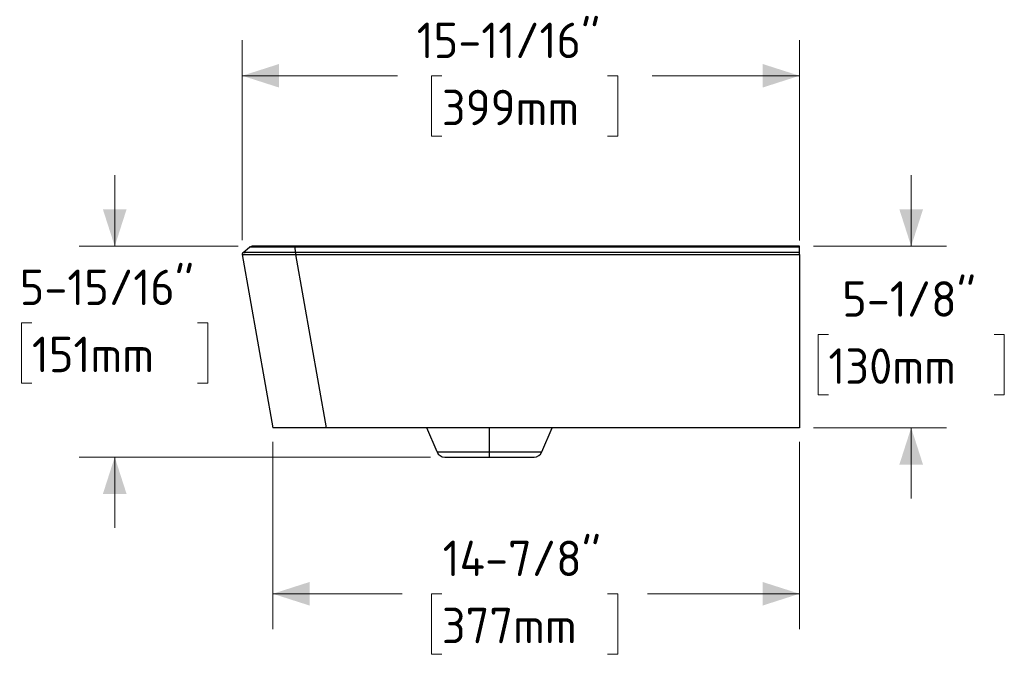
# Model space of a CAD drawing. Header units: inches. Extents: x 0.5 to 10.8, y 0.9 to 7.9.
# Tile 4 of 4: x 6 to 9.5, y 1.4 to 3.6. Entities that reach past the tile are written whole.
import ezdxf

# ---------------------------------------------------------------- set-up
doc = ezdxf.new("R2010")
doc.units = ezdxf.units.IN
doc.header["$MEASUREMENT"] = 0
doc.linetypes.add('SLD-Solid', pattern=[0])
doc.styles.add('SLDTEXTSTYLE0', font='DIN Pro')
doc.dimstyles.new('SLDDIMSTYLE0', dxfattribs={"dimtxt": 0.125, "dimasz": 0.13, "dimexe": 0, "dimexo": 0.0625, "dimgap": 0.03125, "dimtad": 0, "dimtih": 1, "dimtoh": 1, "dimdec": 6, "dimlfac": 8, "dimrnd": 1e-09, "dimzin": 12, "dimdsep": 46, "dimlunit": 5, "dimtxsty": 'SLDTEXTSTYLE0', "dimsah": 1, "dimcen": 0.09, "dimadec": 0, "dimazin": 3, "dimtfac": 1, "dimtdec": 0, "dimtofl": 0, "dimtmove": 0, "dimatfit": 3, "dimfxl": 1, "dimfrac": 2, "dimtolj": 1, "dimtzin": 12, "dimarcsym": 0})
doc.dimstyles.new('SLDDIMSTYLE2', dxfattribs={"dimtxt": 0.125, "dimasz": 0.13, "dimexe": 0, "dimexo": 0.0625, "dimgap": 0.03125, "dimtad": 0, "dimtih": 1, "dimtoh": 1, "dimdec": 6, "dimlfac": 8, "dimrnd": 1e-09, "dimzin": 12, "dimdsep": 46, "dimlunit": 5, "dimtxsty": 'SLDTEXTSTYLE0', "dimsah": 1, "dimcen": 0.09, "dimadec": 0, "dimazin": 3, "dimtfac": 1, "dimtdec": 0, "dimtmove": 0, "dimatfit": 0, "dimfxl": 1, "dimfrac": 2, "dimtolj": 1, "dimtzin": 12, "dimarcsym": 0})

# ---------------------------------------------------------------- blocks, each defined once
blk = doc.blocks.new('_D_3')
at = {"color": 7, "linetype": 'SLD-Solid', "lineweight": 18}
for p, q in [((6.7749, 2.8657), (6.7749, 3.5705)), ((8.7383, 2.8652), (8.7383, 3.5705)), ((6.7749, 3.4455), (7.3215, 3.4455)), ((7.4784, 3.4449), (7.4421, 3.4449)), ((7.4421, 3.4449), (7.4421, 3.2324)), ((8.062, 3.4449), (8.0983, 3.4449)), ((8.0983, 3.4449), (8.0983, 3.2324)), ((8.7383, 3.4455), (8.2189, 3.4455)), ((7.4421, 3.2324), (7.4784, 3.2324)), ((8.0983, 3.2324), (8.062, 3.2324))]:
    blk.add_line(p, q, dxfattribs=at)
for points in [[(6.7749, 3.4455), (6.9049, 3.4038), (6.9049, 3.4871)], [(8.7383, 3.4455), (8.6083, 3.4871), (8.6083, 3.4038)]]:
    blk.add_solid(points, dxfattribs=at)
at = {"color": 7, "linetype": 'SLD-Solid', "lineweight": 18, "char_height": 0.125, "attachment_point": 1, "style": 'SLDTEXTSTYLE0'}
for s, insert in [('15-11/16"', (7.3895, 3.6327)), ('399mm', (7.4784, 3.3961))]:
    blk.add_mtext(s, dxfattribs=dict(at, insert=insert))
blk = doc.blocks.new('_D_4')
at = {"color": 7, "linetype": 'SLD-Solid', "lineweight": 18}
for p, q in [((9.132, 2.8446), (9.132, 3.0946)), ((8.7883, 2.8446), (9.257, 2.8446)), ((8.8402, 2.5333), (8.8039, 2.5333)), ((8.8039, 2.5333), (8.8039, 2.3208)), ((9.4239, 2.5333), (9.4601, 2.5333)), ((9.4601, 2.5333), (9.4601, 2.3208)), ((8.8039, 2.3208), (8.8402, 2.3208)), ((9.4601, 2.3208), (9.4239, 2.3208)), ((8.7883, 2.2048), (9.257, 2.2048)), ((9.132, 2.2048), (9.132, 1.9548))]:
    blk.add_line(p, q, dxfattribs=at)
for points in [[(9.132, 2.8446), (9.1737, 2.9746), (9.0903, 2.9746)], [(9.132, 2.2048), (9.0903, 2.0748), (9.1737, 2.0748)]]:
    blk.add_solid(points, dxfattribs=at)
at = {"color": 7, "linetype": 'SLD-Solid', "lineweight": 18, "char_height": 0.125, "attachment_point": 1, "style": 'SLDTEXTSTYLE0'}
for s, insert in [('5-1/8"', (8.8888, 2.7211)), ('130mm', (8.8402, 2.4844))]:
    blk.add_mtext(s, dxfattribs=dict(at, insert=insert))
blk = doc.blocks.new('_D_5')
at = {"color": 7, "linetype": 'SLD-Solid', "lineweight": 18}
for p, q in [((6.3256, 2.8446), (6.3256, 3.0946)), ((6.7602, 2.8446), (6.2006, 2.8446)), ((6.0337, 2.5744), (5.9975, 2.5744)), ((5.9975, 2.5744), (5.9975, 2.3619)), ((6.6174, 2.5744), (6.6537, 2.5744)), ((6.6537, 2.5744), (6.6537, 2.3619)), ((5.9975, 2.3619), (6.0337, 2.3619)), ((6.6537, 2.3619), (6.6174, 2.3619)), ((7.4384, 2.1015), (6.2006, 2.1015)), ((6.3256, 2.1015), (6.3256, 1.8515))]:
    blk.add_line(p, q, dxfattribs=at)
for points in [[(6.3256, 2.8446), (6.3673, 2.9746), (6.2839, 2.9746)], [(6.3256, 2.1015), (6.2839, 1.9715), (6.3673, 1.9715)]]:
    blk.add_solid(points, dxfattribs=at)
at = {"color": 7, "linetype": 'SLD-Solid', "lineweight": 18, "char_height": 0.125, "attachment_point": 1, "style": 'SLDTEXTSTYLE0'}
for s, insert in [('5-15/16"', (5.9907, 2.7622)), ('151mm', (6.0337, 2.5256))]:
    blk.add_mtext(s, dxfattribs=dict(at, insert=insert))
blk = doc.blocks.new('_D_6')
at = {"color": 7, "linetype": 'SLD-Solid', "lineweight": 18}
for p, q in [((6.8826, 2.1548), (6.8826, 1.4945)), ((8.7383, 2.1548), (8.7383, 1.4945)), ((6.8826, 1.6195), (7.3379, 1.6195)), ((7.4784, 1.619), (7.4421, 1.619)), ((7.4421, 1.619), (7.4421, 1.4065)), ((8.062, 1.619), (8.0983, 1.619)), ((8.0983, 1.619), (8.0983, 1.4065)), ((8.7383, 1.6195), (8.2025, 1.6195)), ((7.4421, 1.4065), (7.4784, 1.4065)), ((8.0983, 1.4065), (8.062, 1.4065))]:
    blk.add_line(p, q, dxfattribs=at)
for points in [[(6.8826, 1.6195), (7.0126, 1.5778), (7.0126, 1.6612)], [(8.7383, 1.6195), (8.6083, 1.6612), (8.6083, 1.5778)]]:
    blk.add_solid(points, dxfattribs=at)
at = {"color": 7, "linetype": 'SLD-Solid', "lineweight": 18, "char_height": 0.125, "attachment_point": 1, "style": 'SLDTEXTSTYLE0'}
for s, insert in [('14-7/8"', (7.4811, 1.8068)), ('377mm', (7.4784, 1.5701))]:
    blk.add_mtext(s, dxfattribs=dict(at, insert=insert))

msp = doc.modelspace()

# ---------------------------------------------------------------- linework, layer by layer
at = {"color": 7, "linetype": 'SLD-Solid', "lineweight": 25}
for p, q in [((6.77490149, 2.8156597), (6.88260862, 2.20482221)), ((6.77490149, 2.8156597), (6.88260862, 2.20482221)), ((6.77757046, 2.82271434), (6.80093208, 2.84133621)), ((6.77757046, 2.82271434), (6.80093208, 2.84133621)), ((6.80896998, 2.84453327), (6.80932918, 2.84449537)), ((6.80896998, 2.84453327), (6.80932918, 2.84449537)), ((6.80897003, 2.84453327), (6.80932921, 2.8444955)), ((6.80897003, 2.84453327), (6.80932921, 2.8444955)), ((8.73830494, 2.84458599), (6.96097428, 2.84458598)), ((8.73830494, 2.84458599), (6.96097428, 2.84458598)), ((8.73830494, 2.84116671), (6.96097428, 2.84116671)), ((6.9619699, 2.82330648), (6.96097428, 2.84116671)), ((8.73830494, 2.84116671), (6.96097428, 2.84116671)), ((6.9619699, 2.82330648), (6.96097428, 2.84116671)), ((6.96300139, 2.82330641), (8.73830494, 2.82330641)), ((6.96300139, 2.82330641), (8.73830494, 2.82330641)), ((6.96300139, 2.81518155), (8.73830494, 2.81518155)), ((6.96300139, 2.81518155), (7.07062421, 2.20482221)), ((6.96300139, 2.81518155), (8.73830494, 2.81518155)), ((6.96300139, 2.81518155), (7.07062421, 2.20482221)), ((8.73830494, 2.82330641), (8.73830494, 2.84116671)), ((8.73830494, 2.82330641), (8.73830494, 2.84116671)), ((8.73830494, 2.81518155), (8.73830494, 2.20482221)), ((8.73830494, 2.81518155), (8.73830494, 2.20482221)), ((8.73830494, 2.20482221), (7.07062421, 2.20482221)), ((8.73830494, 2.20482221), (7.07062421, 2.20482221)), ((7.46123801, 2.11946597), (7.42500644, 2.20482221)), ((7.46123801, 2.11946597), (7.42500644, 2.20482221)), ((7.64578525, 2.11946597), (7.64578525, 2.20482221)), ((7.64578525, 2.11946597), (7.64578525, 2.20482221)), ((7.8303325, 2.11946597), (7.86656407, 2.20482221)), ((7.8303325, 2.11946597), (7.86656407, 2.20482221)), ((7.46123801, 2.11946597), (7.64578525, 2.11946597)), ((7.46123801, 2.11946597), (7.64578525, 2.11946597)), ((7.64578525, 2.10147575), (7.64578525, 2.11946597)), ((7.64578525, 2.10147575), (7.64578525, 2.11946597)), ((7.64578525, 2.11946597), (7.8303325, 2.11946597)), ((7.64578525, 2.11946597), (7.8303325, 2.11946597)), ((7.48841827, 2.10147575), (7.64578525, 2.10147575)), ((7.48841827, 2.10147575), (7.64578525, 2.10147575)), ((7.64578525, 2.10147575), (7.80315224, 2.10147575)), ((7.64578525, 2.10147575), (7.80315224, 2.10147575))]:
    msp.add_line(p, q, dxfattribs=at)
at = {"color": 7, "linetype": 'SLD-Solid', "lineweight": 25, "flags": 128}
msp.add_lwpolyline([(6.80093208, 2.84133622), (6.80093208, 2.84133622)], dxfattribs=at)
msp.add_lwpolyline([(6.80093208, 2.84133622), (6.80093208, 2.84133622)], dxfattribs=at)
at = {"color": 7, "linetype": 'SLD-Solid', "lineweight": 25}
for centre, start, end in [((7.48841827, 2.13100331), 203, 270), ((7.48841827, 2.13100331), 203, 270), ((7.80315224, 2.13100331), 270, 337), ((7.80315224, 2.13100331), 270, 337)]:
    msp.add_arc(centre, 0.02952756, start, end, dxfattribs=at)
for points, knots in [([(6.77756996, 2.82271395), (6.77653829, 2.82189159), (6.77573364, 2.82078732), (6.77480005, 2.81831934), (6.77467239, 2.81695898), (6.77490149, 2.8156597)], [0, 0, 0, 0, 0.5, 0.5, 1, 1, 1, 1]), ([(6.77756996, 2.82271395), (6.77653829, 2.82189159), (6.77573364, 2.82078732), (6.77480005, 2.81831934), (6.77467239, 2.81695898), (6.77490149, 2.8156597)], [0, 0, 0, 0, 0.5, 0.5, 1, 1, 1, 1]), ([(6.77757046, 2.82271434), (6.77653853, 2.82189178), (6.77573373, 2.82078716), (6.77480024, 2.81831845), (6.77467282, 2.8169577), (6.77490232, 2.81565816)], [0, 0, 0, 0, 0.5, 0.5, 1, 1, 1, 1]), ([(6.77757046, 2.82271434), (6.77653853, 2.82189178), (6.77573373, 2.82078716), (6.77480024, 2.81831845), (6.77467282, 2.8169577), (6.77490232, 2.81565816)], [0, 0, 0, 0, 0.5, 0.5, 1, 1, 1, 1]), ([(6.77490149, 2.8156597), (6.77490149, 2.8156597), (6.77490149, 2.81565969), (6.77490153, 2.81565956), (6.77490157, 2.81565944), (6.77490178, 2.81565894), (6.77490199, 2.81565857), (6.77490232, 2.81565816)], [0, 0, 0, 0, 0.25, 0.25, 0.5, 0.5, 1, 1, 1, 1]), ([(6.77490149, 2.8156597), (6.77490149, 2.8156597), (6.77490149, 2.81565969), (6.77490153, 2.81565956), (6.77490157, 2.81565944), (6.77490178, 2.81565894), (6.77490199, 2.81565857), (6.77490232, 2.81565816)], [0, 0, 0, 0, 0.25, 0.25, 0.5, 0.5, 1, 1, 1, 1]), ([(6.77490232, 2.81565816), (6.77490753, 2.8156517), (6.77495354, 2.81561721), (6.77546322, 2.8155298), (6.77592604, 2.81547716), (6.77746534, 2.81537884), (6.77854056, 2.81533306), (6.78139144, 2.81525723), (6.78316607, 2.81522688), (6.78957291, 2.81515692), (6.7952987, 2.81513804), (6.80934623, 2.81511065), (6.81766155, 2.81510094), (6.83635885, 2.8150624), (6.84674185, 2.8150331), (6.86881477, 2.81496937), (6.88052483, 2.81493549), (6.89836907, 2.81492486), (6.90435816, 2.8149285), (6.91628387, 2.81495557), (6.92222373, 2.81497938), (6.93393964, 2.8150426), (6.93971128, 2.81508222), (6.94819676, 2.81513397), (6.95099689, 2.81514972), (6.95515434, 2.81516725), (6.95653309, 2.81517207), (6.95927721, 2.81517896), (6.96065109, 2.81518105), (6.96196832, 2.81518138)], [0, 0, 0, 0, 0.0625, 0.0625, 0.125, 0.125, 0.1875, 0.1875, 0.25, 0.25, 0.375, 0.375, 0.5, 0.5, 0.625, 0.625, 0.75, 0.75, 0.8125, 0.8125, 0.875, 0.875, 0.9375, 0.9375, 0.96875, 0.96875, 0.984375, 0.984375, 1, 1, 1, 1]), ([(6.77490232, 2.81565816), (6.77490753, 2.8156517), (6.77495354, 2.81561721), (6.77546322, 2.8155298), (6.77592604, 2.81547716), (6.77746534, 2.81537884), (6.77854056, 2.81533306), (6.78139144, 2.81525723), (6.78316607, 2.81522688), (6.78957291, 2.81515692), (6.7952987, 2.81513804), (6.80934623, 2.81511065), (6.81766155, 2.81510094), (6.83635885, 2.8150624), (6.84674185, 2.8150331), (6.86881477, 2.81496937), (6.88052483, 2.81493549), (6.89836907, 2.81492486), (6.90435816, 2.8149285), (6.91628387, 2.81495557), (6.92222373, 2.81497938), (6.93393964, 2.8150426), (6.93971128, 2.81508222), (6.94819676, 2.81513397), (6.95099689, 2.81514972), (6.95515434, 2.81516725), (6.95653309, 2.81517207), (6.95927721, 2.81517896), (6.96065109, 2.81518105), (6.96196832, 2.81518138)], [0, 0, 0, 0, 0.0625, 0.0625, 0.125, 0.125, 0.1875, 0.1875, 0.25, 0.25, 0.375, 0.375, 0.5, 0.5, 0.625, 0.625, 0.75, 0.75, 0.8125, 0.8125, 0.875, 0.875, 0.9375, 0.9375, 0.96875, 0.96875, 0.984375, 0.984375, 1, 1, 1, 1]), ([(6.77757046, 2.82271434), (6.77757252, 2.82271599), (6.77762198, 2.82273207), (6.77812613, 2.82277895), (6.77857939, 2.82280966), (6.7800731, 2.82287604), (6.78111254, 2.82291181), (6.78386962, 2.8229828), (6.78558646, 2.82301799), (6.791803, 2.82311814), (6.79738087, 2.82317692), (6.81115524, 2.82327309), (6.81934499, 2.82331152), (6.83781586, 2.82337235), (6.84809729, 2.8233949), (6.86994694, 2.82342181), (6.88153172, 2.82342578), (6.89913939, 2.82341402), (6.90504138, 2.8234073), (6.91678514, 2.82338897), (6.92262974, 2.82337733), (6.93416852, 2.82335209), (6.93985893, 2.82333836), (6.94825734, 2.82332125), (6.95103428, 2.82331619), (6.95516868, 2.82331068), (6.9565417, 2.82330919), (6.9592788, 2.82330711), (6.96065106, 2.82330654), (6.9619699, 2.82330648)], [0, 0, 0, 0, 0.0625, 0.0625, 0.125, 0.125, 0.1875, 0.1875, 0.25, 0.25, 0.375, 0.375, 0.5, 0.5, 0.625, 0.625, 0.75, 0.75, 0.8125, 0.8125, 0.875, 0.875, 0.9375, 0.9375, 0.96875, 0.96875, 0.984375, 0.984375, 1, 1, 1, 1]), ([(6.77757046, 2.82271434), (6.77757252, 2.82271599), (6.77762198, 2.82273207), (6.77812613, 2.82277895), (6.77857939, 2.82280966), (6.7800731, 2.82287604), (6.78111254, 2.82291181), (6.78386962, 2.8229828), (6.78558646, 2.82301799), (6.791803, 2.82311814), (6.79738087, 2.82317692), (6.81115524, 2.82327309), (6.81934499, 2.82331152), (6.83781586, 2.82337235), (6.84809729, 2.8233949), (6.86994694, 2.82342181), (6.88153172, 2.82342578), (6.89913939, 2.82341402), (6.90504138, 2.8234073), (6.91678514, 2.82338897), (6.92262974, 2.82337733), (6.93416852, 2.82335209), (6.93985893, 2.82333836), (6.94825734, 2.82332125), (6.95103428, 2.82331619), (6.95516868, 2.82331068), (6.9565417, 2.82330919), (6.9592788, 2.82330711), (6.96065106, 2.82330654), (6.9619699, 2.82330648)], [0, 0, 0, 0, 0.0625, 0.0625, 0.125, 0.125, 0.1875, 0.1875, 0.25, 0.25, 0.375, 0.375, 0.5, 0.5, 0.625, 0.625, 0.75, 0.75, 0.8125, 0.8125, 0.875, 0.875, 0.9375, 0.9375, 0.96875, 0.96875, 0.984375, 0.984375, 1, 1, 1, 1]), ([(6.80402736, 2.84135759), (6.80370546, 2.84135748), (6.80103744, 2.84135648), (6.80098138, 2.8413457), (6.80093208, 2.84133621)], [0, 0, 0, 0, 0.1206502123, 1, 1, 1, 1]), ([(6.80402736, 2.84135759), (6.80370546, 2.84135748), (6.80103744, 2.84135648), (6.80098138, 2.8413457), (6.80093208, 2.84133621)], [0, 0, 0, 0, 0.1206502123, 1, 1, 1, 1]), ([(6.80093209, 2.84133622), (6.80251832, 2.84238913), (6.80504608, 2.844067), (6.80803732, 2.84432874), (6.80915147, 2.84442623)], [0, 0, 0, 0, 0.6275273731, 1, 1, 1, 1]), ([(6.80093209, 2.84133622), (6.80251832, 2.84238913), (6.80504608, 2.844067), (6.80803732, 2.84432874), (6.80915147, 2.84442623)], [0, 0, 0, 0, 0.6275273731, 1, 1, 1, 1]), ([(6.80299708, 2.8427174), (6.80300358, 2.84272103), (6.80304427, 2.84274371), (6.80300278, 2.84272059), (6.80301915, 2.84272969), (6.80301049, 2.84272497), (6.80302911, 2.84273494), (6.80295647, 2.84269615), (6.80252765, 2.8424493), (6.80191882, 2.84207606), (6.8013999, 2.84168485), (6.80116392, 2.84150695)], [0, 0, 0, 0, 0.02123137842, 0.13273769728, 0.24426501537, 0.35580137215, 0.46733613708, 0.58489730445, 0.71990006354, 0.87262410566, 1, 1, 1, 1]), ([(6.80299708, 2.8427174), (6.80300358, 2.84272103), (6.80304427, 2.84274371), (6.80300278, 2.84272059), (6.80301915, 2.84272969), (6.80301049, 2.84272497), (6.80302911, 2.84273494), (6.80295647, 2.84269615), (6.80252765, 2.8424493), (6.80191882, 2.84207606), (6.8013999, 2.84168485), (6.80116392, 2.84150695)], [0, 0, 0, 0, 0.02123137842, 0.13273769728, 0.24426501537, 0.35580137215, 0.46733613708, 0.58489730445, 0.71990006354, 0.87262410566, 1, 1, 1, 1]), ([(6.8106306, 2.84437738), (6.80939052, 2.84408882), (6.80690985, 2.84351157), (6.80480175, 2.8420785), (6.80374748, 2.84136182)], [0, 0, 0, 0, 0.49989543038, 1, 1, 1, 1]), ([(6.8106306, 2.84437738), (6.80939052, 2.84408882), (6.80690985, 2.84351157), (6.80480175, 2.8420785), (6.80374748, 2.84136182)], [0, 0, 0, 0, 0.49989543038, 1, 1, 1, 1]), ([(6.96097428, 2.84116671), (6.95113497, 2.8411951), (6.93155054, 2.8412516), (6.90333556, 2.84130718), (6.87743364, 2.84125165), (6.85459109, 2.84120868), (6.83536041, 2.84122887), (6.82017401, 2.84130259), (6.80926033, 2.84137408), (6.80569086, 2.84136283), (6.80402736, 2.84135759)], [0, 0, 0, 0, 0.131066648, 0.2608785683, 0.3888723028, 0.515292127, 0.6411498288, 0.7651480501, 0.8905507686, 1, 1, 1, 1]), ([(6.96097428, 2.84116671), (6.95113497, 2.8411951), (6.93155054, 2.8412516), (6.90333556, 2.84130718), (6.87743364, 2.84125165), (6.85459109, 2.84120868), (6.83536041, 2.84122887), (6.82017401, 2.84130259), (6.80926033, 2.84137408), (6.80569086, 2.84136283), (6.80402736, 2.84135759)], [0, 0, 0, 0, 0.131066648, 0.2608785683, 0.3888723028, 0.515292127, 0.6411498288, 0.7651480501, 0.8905507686, 1, 1, 1, 1]), ([(6.96097421, 2.84458598), (6.9596546, 2.84458598), (6.95835777, 2.84458598), (6.95575667, 2.84458598), (6.95445764, 2.84458598), (6.95056621, 2.84458598), (6.94797946, 2.84458598), (6.94025279, 2.84458598), (6.93514659, 2.84458598), (6.92006003, 2.84458598), (6.91032161, 2.84458598), (6.89180708, 2.84458598), (6.88304986, 2.84458598), (6.86680217, 2.84458598), (6.85929751, 2.84458598), (6.84573275, 2.84458598), (6.83967527, 2.84458598), (6.82914672, 2.84458598), (6.82467116, 2.84458598), (6.81745734, 2.84458598), (6.81472296, 2.84458598), (6.81199449, 2.84458598), (6.81131402, 2.84458598), (6.81064297, 2.84458598), (6.81047752, 2.84458598), (6.81031665, 2.84458598), (6.81025804, 2.84458598), (6.81023203, 2.84458598), (6.81022191, 2.84458598), (6.81022047, 2.84458598), (6.81022263, 2.84458598)], [0, 0, 0, 0, 0.015625, 0.015625, 0.03125, 0.03125, 0.0625, 0.0625, 0.125, 0.125, 0.25, 0.25, 0.375, 0.375, 0.5, 0.5, 0.625, 0.625, 0.75, 0.75, 0.875, 0.875, 0.9375, 0.9375, 0.96875, 0.96875, 0.984375, 0.9921875, 0.9921875, 1, 1, 1, 1]), ([(6.96097421, 2.84458598), (6.9596546, 2.84458598), (6.95835777, 2.84458598), (6.95575667, 2.84458598), (6.95445764, 2.84458598), (6.95056621, 2.84458598), (6.94797946, 2.84458598), (6.94025279, 2.84458598), (6.93514659, 2.84458598), (6.92006003, 2.84458598), (6.91032161, 2.84458598), (6.89180708, 2.84458598), (6.88304986, 2.84458598), (6.86680217, 2.84458598), (6.85929751, 2.84458598), (6.84573275, 2.84458598), (6.83967527, 2.84458598), (6.82914672, 2.84458598), (6.82467116, 2.84458598), (6.81745734, 2.84458598), (6.81472296, 2.84458598), (6.81199449, 2.84458598), (6.81131402, 2.84458598), (6.81064297, 2.84458598), (6.81047752, 2.84458598), (6.81031665, 2.84458598), (6.81025804, 2.84458598), (6.81023203, 2.84458598), (6.81022191, 2.84458598), (6.81022047, 2.84458598), (6.81022263, 2.84458598)], [0, 0, 0, 0, 0.015625, 0.015625, 0.03125, 0.03125, 0.0625, 0.0625, 0.125, 0.125, 0.25, 0.25, 0.375, 0.375, 0.5, 0.5, 0.625, 0.625, 0.75, 0.75, 0.875, 0.875, 0.9375, 0.9375, 0.96875, 0.96875, 0.984375, 0.9921875, 0.9921875, 1, 1, 1, 1]), ([(6.82488166, 2.84437397), (6.82211989, 2.84443618), (6.81658538, 2.84456084), (6.8141611, 2.84457759), (6.81294656, 2.84458598)], [0, 0, 0, 0, 0.4990100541, 1, 1, 1, 1]), ([(6.82488166, 2.84437397), (6.82211989, 2.84443618), (6.81658538, 2.84456084), (6.8141611, 2.84457759), (6.81294656, 2.84458598)], [0, 0, 0, 0, 0.4990100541, 1, 1, 1, 1]), ([(6.96097428, 2.84116671), (6.96097428, 2.84225823), (6.96097428, 2.84312167), (6.96097427, 2.8442857), (6.96097427, 2.84458598), (6.96097421, 2.84458598)], [0, 0, 0, 0, 0.5, 0.5, 1, 1, 1, 1]), ([(6.96097428, 2.84116671), (6.96097428, 2.84225823), (6.96097428, 2.84312167), (6.96097427, 2.8442857), (6.96097427, 2.84458598), (6.96097421, 2.84458598)], [0, 0, 0, 0, 0.5, 0.5, 1, 1, 1, 1]), ([(6.9619699, 2.82330644), (6.96196957, 2.82233624), (6.96196924, 2.82101641), (6.96196868, 2.8181354), (6.96196846, 2.81658057), (6.96196832, 2.81518136)], [0, 0, 0, 0, 0.5, 0.5, 1, 1, 1, 1]), ([(6.9619699, 2.82330644), (6.96196957, 2.82233624), (6.96196924, 2.82101641), (6.96196868, 2.8181354), (6.96196846, 2.81658057), (6.96196832, 2.81518136)], [0, 0, 0, 0, 0.5, 0.5, 1, 1, 1, 1]), ([(6.96300139, 2.82330641), (6.96300139, 2.82233624), (6.96300139, 2.82101645), (6.96300139, 2.81813553), (6.96300139, 2.81658073), (6.96300139, 2.81518155)], [0, 0, 0, 0, 0.5, 0.5, 1, 1, 1, 1]), ([(6.96300139, 2.82330641), (6.96300139, 2.82233624), (6.96300139, 2.82101645), (6.96300139, 2.81813553), (6.96300139, 2.81658073), (6.96300139, 2.81518155)], [0, 0, 0, 0, 0.5, 0.5, 1, 1, 1, 1]), ([(8.73830494, 2.84116671), (8.73830494, 2.84225817), (8.73830494, 2.84312184), (8.73830494, 2.84428573), (8.73830494, 2.84458599), (8.73830494, 2.84458599)], [0, 0, 0, 0, 0.5, 0.5, 1, 1, 1, 1]), ([(8.73830494, 2.84116671), (8.73830494, 2.84225817), (8.73830494, 2.84312184), (8.73830494, 2.84428573), (8.73830494, 2.84458599), (8.73830494, 2.84458599)], [0, 0, 0, 0, 0.5, 0.5, 1, 1, 1, 1]), ([(8.73830494, 2.81518155), (8.73830494, 2.81658074), (8.73830494, 2.81813553), (8.73830494, 2.82101646), (8.73830494, 2.8223363), (8.73830494, 2.82330641)], [0, 0, 0, 0, 0.5, 0.5, 1, 1, 1, 1]), ([(8.73830494, 2.81518155), (8.73830494, 2.81658074), (8.73830494, 2.81813553), (8.73830494, 2.82101646), (8.73830494, 2.8223363), (8.73830494, 2.82330641)], [0, 0, 0, 0, 0.5, 0.5, 1, 1, 1, 1]), ([(7.07062421, 2.20482221), (7.06498674, 2.20482221), (7.05926391, 2.20482221), (7.04760995, 2.20482221), (7.04168036, 2.20482221), (7.02968137, 2.20482221), (7.02361326, 2.20482221), (7.0114663, 2.20482221), (7.00538884, 2.20482221), (6.9873553, 2.20482221), (6.97560885, 2.20482221), (6.95357343, 2.20482221), (6.94327331, 2.20482221), (6.92472332, 2.20482221), (6.91646734, 2.20482221), (6.9025121, 2.20482221), (6.89682132, 2.20482221), (6.89047942, 2.20482221), (6.88872925, 2.20482221), (6.88594173, 2.20482221), (6.88490583, 2.20482221), (6.88345462, 2.20482221), (6.88304076, 2.20482221), (6.88261694, 2.20482221), (6.88260862, 2.20482221), (6.88260862, 2.20482221)], [0, 0, 0, 0, 0.0625, 0.0625, 0.125, 0.125, 0.1875, 0.1875, 0.25, 0.25, 0.375, 0.375, 0.5, 0.5, 0.625, 0.625, 0.75, 0.75, 0.8125, 0.8125, 0.875, 0.875, 0.9375, 0.9375, 1, 1, 1, 1]), ([(7.07062421, 2.20482221), (7.06498674, 2.20482221), (7.05926391, 2.20482221), (7.04760995, 2.20482221), (7.04168036, 2.20482221), (7.02968137, 2.20482221), (7.02361326, 2.20482221), (7.0114663, 2.20482221), (7.00538884, 2.20482221), (6.9873553, 2.20482221), (6.97560885, 2.20482221), (6.95357343, 2.20482221), (6.94327331, 2.20482221), (6.92472332, 2.20482221), (6.91646734, 2.20482221), (6.9025121, 2.20482221), (6.89682132, 2.20482221), (6.89047942, 2.20482221), (6.88872925, 2.20482221), (6.88594173, 2.20482221), (6.88490583, 2.20482221), (6.88345462, 2.20482221), (6.88304076, 2.20482221), (6.88261694, 2.20482221), (6.88260862, 2.20482221), (6.88260862, 2.20482221)], [0, 0, 0, 0, 0.0625, 0.0625, 0.125, 0.125, 0.1875, 0.1875, 0.25, 0.25, 0.375, 0.375, 0.5, 0.5, 0.625, 0.625, 0.75, 0.75, 0.8125, 0.8125, 0.875, 0.875, 0.9375, 0.9375, 1, 1, 1, 1])]:
    msp.add_open_spline(points, degree=3, knots=knots, dxfattribs=at)
for points in [[(6.96196832, 2.81518137), (6.96231324, 2.81518145), (6.96265759, 2.81518151), (6.96300139, 2.81518155)], [(6.96196832, 2.81518137), (6.96231324, 2.81518145), (6.96265759, 2.81518151), (6.96300139, 2.81518155)], [(6.9619699, 2.82330648), (6.96231377, 2.82330641), (6.96265764, 2.82330641), (6.96300139, 2.82330641)], [(6.9619699, 2.82330648), (6.96231377, 2.82330641), (6.96265764, 2.82330641), (6.96300139, 2.82330641)]]:
    msp.add_open_spline(points, degree=3, dxfattribs=at)

# ---------------------------------------------------------------- dimensions: what is measured, and where the dimension line sits
at = {"color": 7, "linetype": 'SLD-Solid', "lineweight": 18}
for base, p1, p2, picture, middle in [((8.73830494, 3.44546551), (6.77490232, 2.81565816), (8.73830494, 2.81518155), '_D_3', (7.77020755, 3.44546551)), ((8.73830494, 1.61949183), (6.88260862, 2.20482221), (8.73830494, 2.20482221), '_D_6', (7.77020755, 1.61949183))]:
    dim = msp.add_linear_dim(base=base, p1=p1, p2=p2, dimstyle='SLDDIMSTYLE0', dxfattribs=at)
    dim.commit()
    dim.dimension.update_dxf_attribs({"geometry": picture, "text_midpoint": middle, "dimtype": 160})
for base, p1, p2, picture, middle in [((6.32558454, 2.10147575), (6.81022164, 2.84458598), (7.48841827, 2.10147575), '_D_5', (6.32558454, 2.57494968)), ((9.13201366, 2.20482221), (8.73830494, 2.84458599), (8.73830494, 2.20482221), '_D_4', (9.13201366, 2.53382828))]:
    dim = msp.add_linear_dim(base=base, p1=p1, p2=p2, angle=90, dimstyle='SLDDIMSTYLE2', dxfattribs=at)
    dim.commit()
    dim.dimension.update_dxf_attribs({"geometry": picture, "text_midpoint": middle, "dimtype": 160})

doc.saveas('drawing.dxf')
